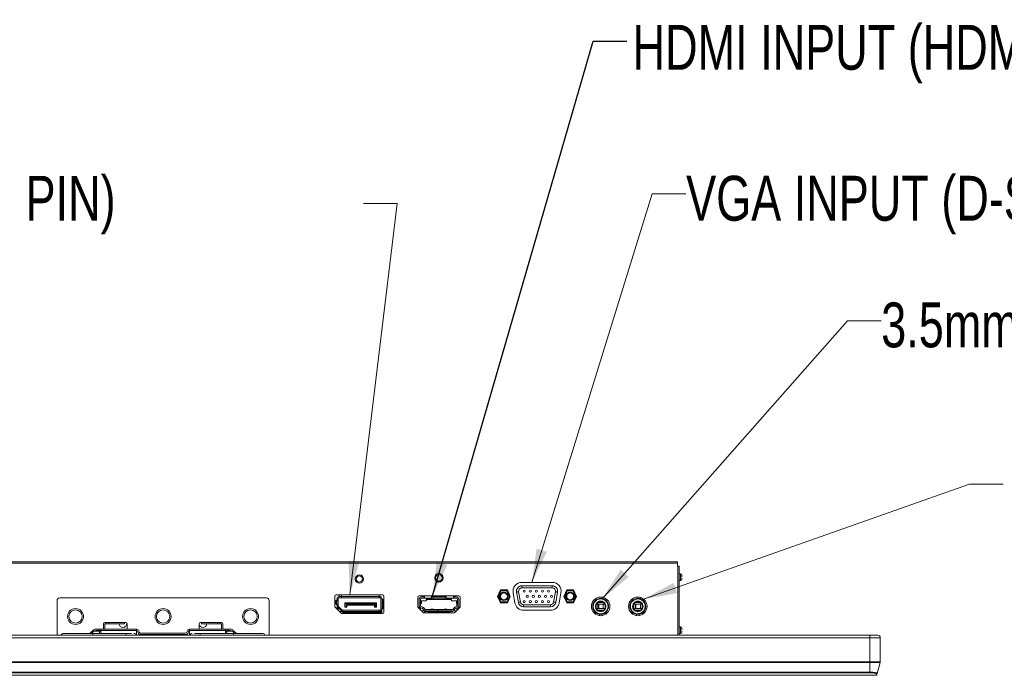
# Model space of a CAD drawing. Header units: millimetres. Extents: x 9 to 550, y 15 to 417.
# Tile 3 of 34: x 102 to 195, y 109 to 171. Entities that reach past the tile are written whole.
import ezdxf

# ---------------------------------------------------------------- set-up
doc = ezdxf.new("R2010")
doc.units = ezdxf.units.MM
doc.styles.add('SLDTEXTSTYLE3', font='TXT', dxfattribs={"width": 0.75})
doc.dimstyles.new('SLDDIMSTYLE3', dxfattribs={"dimtxt": 0.18, "dimasz": 3.175, "dimexe": 0, "dimexo": 0.0625, "dimgap": 0, "dimtad": 0, "dimtih": 1, "dimtoh": 1, "dimdec": 0, "dimrnd": 1e-09, "dimzin": 0, "dimdsep": 46, "dimtxsty": 'Standard', "dimsah": 1, "dimcen": 0.09, "dimadec": 0, "dimazin": 0, "dimtfac": 3.175, "dimtdec": 0, "dimtofl": 0, "dimtmove": 0, "dimatfit": 3, "dimfxl": 1, "dimfrac": 2, "dimtolj": 1, "dimtzin": 0, "dimarcsym": 0})

msp = doc.modelspace()

# ---------------------------------------------------------------- linework, layer by layer
at = {"color": 7, "linetype": 'Continuous', "lineweight": 0}
for p, q in [((150.328, 117.718), (161.67, 154.373)), ((161.67, 154.373), (164.845, 154.373)), ((133.164, 116.538), (137.64, 153.452)), ((137.64, 153.452), (134.465, 153.452)), ((156.982, 116.187), (180.082, 142.405)), ((180.082, 142.405), (183.257, 142.405)), ((160.866, 116.137), (191.589, 126.985)), ((191.589, 126.985), (194.764, 126.985))]:
    msp.add_line(p, q, dxfattribs=at)
at = {"color": 7, "linetype": 'Continuous', "lineweight": 15}
for p, q in [((66.917, 119.655), (164.067, 119.655)), ((66.917, 119.53), (164.067, 119.53)), ((164.067, 119.655), (164.067, 119.53)), ((164.067, 119.255), (164.067, 119.53)), ((164.067, 119.255), (164.105, 119.255)), ((164.105, 119.255), (164.23, 119.255)), ((164.23, 112.745), (164.23, 119.255)), ((164.355, 118.53), (164.23, 118.53)), ((147.367, 117.005), (147.092, 116.405)), ((148.017, 117.005), (147.367, 117.005)), ((147.367, 117.005), (147.415, 116.93)), ((148.017, 117.005), (147.969, 116.93)), ((148.017, 117.005), (148.292, 116.405)), ((149.376, 117.718), (152.259, 117.718)), ((149.376, 117.393), (149.376, 117.193)), ((149.376, 117.393), (152.259, 117.393)), ((149.376, 117.193), (152.259, 117.193)), ((152.259, 117.393), (152.259, 117.193)), ((153.342, 116.405), (153.617, 117.005)), ((153.665, 116.93), (153.617, 117.005)), ((153.617, 117.005), (154.267, 117.005)), ((154.219, 116.93), (154.267, 117.005)), ((154.267, 117.005), (154.542, 116.405)), ((164.23, 117.905), (164.355, 117.905)), ((125.305, 116.255), (105.805, 116.255)), ((131.755, 115.465), (131.755, 116.413)), ((131.88, 116.538), (136.255, 116.538)), ((131.955, 116.038), (131.955, 116.213)), ((132.055, 116.213), (132.055, 116.038)), ((132.117, 116.375), (132.392, 116.375)), ((132.392, 116.275), (132.117, 116.275)), ((132.392, 116.505), (132.392, 116.4)), ((132.392, 116.4), (135.93, 116.4)), ((132.392, 116.4), (132.392, 116.275)), ((132.392, 116.275), (135.93, 116.275)), ((135.93, 116.4), (135.93, 116.505)), ((135.93, 116.275), (135.93, 116.4)), ((135.93, 116.375), (136.017, 116.375)), ((136.017, 116.275), (135.93, 116.275)), ((136.08, 116.168), (136.08, 116.213)), ((136.205, 116.168), (136.08, 116.168)), ((136.08, 115.193), (136.08, 116.168)), ((136.18, 116.168), (136.18, 116.213)), ((136.205, 116.168), (136.205, 115.193)), ((136.217, 116.168), (136.205, 116.168)), ((136.292, 116.093), (136.292, 115.268)), ((136.38, 116.413), (136.38, 114.913)), ((139.567, 115.443), (139.567, 116.342)), ((139.692, 116.467), (143.442, 116.467)), ((139.692, 116.099), (139.692, 115.567)), ((139.817, 116.099), (139.817, 115.567)), ((139.942, 116.349), (140.192, 116.349)), ((139.942, 116.224), (140.192, 116.224)), ((140.192, 116.467), (140.192, 116.349)), ((140.192, 116.349), (140.192, 116.224)), ((140.192, 116.224), (140.942, 116.224)), ((140.318, 116.224), (140.406, 116.138)), ((140.405, 116.137), (140.729, 116.137)), ((140.729, 116.138), (140.406, 116.138)), ((140.455, 116.099), (140.767, 116.099)), ((140.817, 116.224), (140.729, 116.138)), ((141.142, 116.099), (140.767, 116.099)), ((140.83, 116.162), (140.83, 116.224)), ((140.88, 116.412), (140.88, 116.232)), ((140.942, 116.224), (140.942, 116.349)), ((140.942, 116.349), (142.192, 116.349)), ((142.192, 116.224), (140.942, 116.224)), ((141.08, 116.224), (141.08, 116.162)), ((141.142, 116.099), (141.992, 116.099)), ((142.367, 116.099), (141.992, 116.099)), ((142.055, 116.224), (142.055, 116.162)), ((142.192, 116.349), (142.192, 116.224)), ((142.192, 116.224), (142.942, 116.224)), ((142.255, 116.412), (142.255, 116.232)), ((142.305, 116.224), (142.305, 116.162)), ((142.318, 116.224), (142.406, 116.138)), ((142.367, 116.099), (142.68, 116.099)), ((142.405, 116.137), (142.729, 116.137)), ((142.729, 116.138), (142.406, 116.138)), ((142.817, 116.224), (142.729, 116.138)), ((142.942, 116.349), (142.942, 116.467)), ((142.942, 116.224), (142.942, 116.349)), ((142.942, 116.349), (143.192, 116.349)), ((142.942, 116.224), (143.192, 116.224)), ((143.317, 116.099), (143.317, 115.567)), ((143.442, 116.099), (143.442, 115.567)), ((143.567, 116.342), (143.567, 115.443)), ((147.092, 116.405), (147.367, 115.805)), ((147.092, 116.405), (147.175, 116.405)), ((147.175, 116.405), (147.415, 116.93)), ((147.415, 115.88), (147.175, 116.405)), ((147.415, 116.93), (147.969, 116.93)), ((147.969, 116.93), (148.21, 116.405)), ((148.21, 116.405), (147.969, 115.88)), ((148.292, 116.405), (148.017, 115.805)), ((148.292, 116.405), (148.21, 116.405)), ((148.735, 115.775), (148.563, 116.75)), ((149.055, 115.831), (148.883, 116.806)), ((149.252, 115.866), (149.08, 116.841)), ((152.554, 116.841), (152.383, 115.866)), ((152.751, 116.806), (152.579, 115.831)), ((153.071, 116.75), (152.9, 115.775)), ((153.617, 115.805), (153.342, 116.405)), ((153.425, 116.405), (153.342, 116.405)), ((153.665, 116.93), (153.425, 116.405)), ((153.425, 116.405), (153.665, 115.88)), ((154.219, 116.93), (153.665, 116.93)), ((154.46, 116.405), (154.219, 116.93)), ((154.219, 115.88), (154.46, 116.405)), ((154.542, 116.405), (154.267, 115.805)), ((154.46, 116.405), (154.542, 116.405)), ((156.403, 116.08), (156.205, 116.08)), ((157.43, 116.08), (157.232, 116.08)), ((159.903, 116.08), (159.705, 116.08)), ((160.567, 116.294), (160.567, 116.163)), ((160.93, 116.08), (160.732, 116.08)), ((105.555, 116.005), (105.555, 112.745)), ((125.555, 112.745), (125.555, 116.005)), ((131.805, 115.98), (131.755, 115.984)), ((132.343, 114.825), (131.791, 115.376)), ((131.845, 115.983), (131.805, 115.98)), ((131.842, 115.7), (131.842, 115.963)), ((131.93, 116.038), (131.917, 116.038)), ((131.917, 115.625), (131.93, 115.625)), ((131.93, 115.625), (131.93, 116.038)), ((132.055, 116.038), (131.93, 116.038)), ((131.93, 115.625), (132.055, 115.625)), ((131.955, 115.625), (131.955, 115.521)), ((131.955, 115.213), (131.955, 115.521)), ((132.376, 115.033), (132.002, 115.406)), ((132.055, 115.625), (132.055, 116.038)), ((132.055, 115.625), (132.055, 115.521)), ((132.055, 115.113), (132.055, 115.354)), ((132.447, 115.104), (132.073, 115.477)), ((132.692, 115.778), (135.692, 115.778)), ((132.73, 115.74), (132.692, 115.778)), ((132.692, 115.368), (132.692, 115.778)), ((132.692, 115.368), (132.73, 115.405)), ((132.88, 115.368), (132.692, 115.368)), ((132.73, 115.74), (135.655, 115.74)), ((132.73, 115.74), (132.73, 115.405)), ((132.73, 115.405), (132.842, 115.405)), ((135.542, 115.62), (132.842, 115.62)), ((132.842, 115.405), (132.842, 115.62)), ((132.842, 115.62), (132.88, 115.583)), ((132.842, 115.405), (132.88, 115.368)), ((135.505, 115.583), (132.88, 115.583)), ((132.88, 115.583), (132.88, 115.368)), ((135.505, 115.583), (135.542, 115.62)), ((135.505, 115.368), (135.505, 115.583)), ((135.505, 115.368), (135.542, 115.405)), ((135.692, 115.368), (135.505, 115.368)), ((135.542, 115.62), (135.542, 115.405)), ((135.542, 115.405), (135.655, 115.405)), ((135.692, 115.778), (135.655, 115.74)), ((135.655, 115.405), (135.655, 115.74)), ((135.655, 115.405), (135.692, 115.368)), ((135.692, 115.778), (135.692, 115.368)), ((136.08, 115.193), (136.205, 115.193)), ((136.08, 115.148), (136.08, 115.193)), ((136.18, 115.193), (136.18, 115.148)), ((136.18, 115.148), (136.18, 114.788)), ((136.205, 115.193), (136.217, 115.193)), ((140.081, 114.878), (139.604, 115.355)), ((139.692, 115.567), (139.692, 115.267)), ((139.817, 115.974), (139.917, 115.974)), ((139.917, 115.724), (139.817, 115.724)), ((139.817, 115.35), (139.817, 115.142)), ((139.842, 115.492), (139.842, 115.724)), ((139.842, 115.117), (139.842, 115.337)), ((139.991, 115.29), (139.869, 115.328)), ((139.906, 115.447), (139.994, 115.42)), ((139.917, 115.974), (139.917, 115.724)), ((139.917, 115.974), (140.33, 115.974)), ((139.991, 115.29), (140.205, 115.047)), ((140.108, 115.346), (140.299, 115.129)), ((140.817, 115.162), (140.317, 115.162)), ((141.067, 115.187), (140.817, 115.187)), ((140.817, 115.187), (140.817, 115.137)), ((141.067, 115.137), (140.817, 115.137)), ((140.817, 115.137), (140.817, 115.087)), ((141.067, 115.187), (141.067, 115.137)), ((142.067, 115.162), (141.067, 115.162)), ((141.067, 115.087), (141.067, 115.137)), ((142.317, 115.187), (142.067, 115.187)), ((142.067, 115.187), (142.067, 115.137)), ((142.317, 115.137), (142.067, 115.137)), ((142.067, 115.137), (142.067, 115.087)), ((142.317, 115.187), (142.317, 115.137)), ((142.817, 115.162), (142.317, 115.162)), ((142.317, 115.087), (142.317, 115.137)), ((142.805, 115.974), (143.205, 115.974)), ((143.027, 115.346), (142.836, 115.129)), ((143.144, 115.29), (142.93, 115.047)), ((143.531, 115.355), (143.054, 114.878)), ((143.141, 115.42), (143.229, 115.447)), ((143.144, 115.29), (143.266, 115.328)), ((143.217, 115.974), (143.317, 115.974)), ((143.217, 115.724), (143.217, 115.974)), ((143.317, 115.724), (143.217, 115.724)), ((143.267, 115.724), (143.267, 115.467)), ((143.267, 115.328), (143.267, 115.099)), ((143.317, 115.142), (143.317, 115.35)), ((143.442, 115.567), (143.442, 115.267)), ((147.367, 115.805), (147.415, 115.88)), ((147.367, 115.805), (148.017, 115.805)), ((147.415, 115.88), (147.969, 115.88)), ((147.969, 115.88), (148.017, 115.805)), ((149.548, 115.418), (149.548, 115.618)), ((152.087, 115.618), (149.548, 115.618)), ((152.087, 115.418), (149.548, 115.418)), ((152.087, 115.418), (152.087, 115.618)), ((153.617, 115.805), (153.665, 115.88)), ((154.267, 115.805), (153.617, 115.805)), ((153.665, 115.88), (154.219, 115.88)), ((154.219, 115.88), (154.267, 115.805)), ((156.117, 115.455), (156.117, 115.462)), ((156.32, 115.455), (156.37, 115.455)), ((156.641, 115.673), (156.426, 115.673)), ((156.549, 115.814), (157.086, 115.814)), ((156.561, 115.235), (156.561, 115.651)), ((156.641, 115.248), (156.561, 115.248)), ((156.641, 115.673), (156.641, 115.248)), ((157.063, 115.673), (156.641, 115.673)), ((156.641, 115.248), (157.063, 115.248)), ((157.063, 115.248), (157.063, 115.673)), ((157.208, 115.673), (157.063, 115.673)), ((157.214, 115.248), (157.063, 115.248)), ((157.265, 115.455), (157.315, 115.455)), ((157.517, 115.456), (157.517, 115.449)), ((159.617, 115.455), (159.617, 115.462)), ((159.82, 115.455), (159.87, 115.455)), ((160.141, 115.673), (159.926, 115.673)), ((160.049, 115.814), (160.586, 115.814)), ((160.061, 115.235), (160.061, 115.651)), ((160.141, 115.248), (160.061, 115.248)), ((160.141, 115.673), (160.141, 115.248)), ((160.563, 115.673), (160.141, 115.673)), ((160.141, 115.248), (160.563, 115.248)), ((160.563, 115.248), (160.563, 115.673)), ((160.708, 115.673), (160.563, 115.673)), ((160.714, 115.248), (160.563, 115.248)), ((160.765, 115.455), (160.815, 115.455)), ((161.017, 115.456), (161.017, 115.449)), ((132.491, 114.985), (132.182, 114.985)), ((132.337, 114.83), (135.987, 114.83)), ((136.255, 114.788), (132.432, 114.788)), ((132.491, 115.085), (132.492, 115.085)), ((132.492, 114.985), (132.491, 114.985)), ((132.492, 115.085), (132.492, 114.96)), ((132.492, 115.085), (135.93, 115.085)), ((132.492, 114.96), (135.93, 114.96)), ((132.492, 114.96), (132.492, 114.943)), ((135.855, 114.868), (132.567, 114.868)), ((132.855, 114.788), (132.8, 114.83)), ((133.31, 114.83), (133.254, 114.788)), ((133.917, 114.83), (133.917, 114.788)), ((134.217, 114.788), (134.217, 114.83)), ((135.355, 114.788), (135.3, 114.83)), ((135.81, 114.83), (135.754, 114.788)), ((135.93, 114.96), (135.93, 115.085)), ((135.93, 115.085), (136.017, 115.085)), ((135.93, 114.985), (136.017, 114.985)), ((135.93, 114.943), (135.93, 114.96)), ((135.987, 114.83), (135.987, 114.985)), ((136.08, 114.998), (136.08, 114.788)), ((140.214, 115.037), (139.922, 115.037)), ((142.966, 114.842), (140.169, 114.842)), ((140.393, 115.087), (142.742, 115.087)), ((141.442, 114.962), (140.393, 114.962)), ((140.542, 114.962), (140.542, 114.88)), ((142.592, 114.88), (140.542, 114.88)), ((140.855, 114.88), (140.821, 114.842)), ((140.867, 114.935), (140.867, 114.962)), ((140.867, 114.935), (141.017, 114.935)), ((141.017, 114.962), (141.017, 114.935)), ((141.45, 115.037), (141.442, 115.037)), ((141.442, 115.037), (141.442, 114.962)), ((141.442, 114.962), (141.45, 114.962)), ((141.45, 114.962), (141.45, 115.037)), ((142.742, 114.962), (141.45, 114.962)), ((141.505, 114.842), (141.505, 114.88)), ((141.63, 114.88), (141.63, 114.842)), ((142.117, 114.934), (142.117, 114.962)), ((142.117, 114.934), (142.267, 114.934)), ((142.267, 114.962), (142.267, 114.934)), ((142.592, 114.962), (142.592, 114.88)), ((143.205, 115.037), (142.921, 115.037)), ((143.213, 115.037), (143.205, 115.037)), ((143.267, 115.099), (143.267, 115.091)), ((152.087, 115.093), (149.548, 115.093)), ((156.205, 114.83), (156.403, 114.83)), ((157.085, 115.097), (156.55, 115.097)), ((156.695, 114.589), (156.695, 114.716)), ((156.75, 115.022), (156.75, 115.013)), ((156.889, 115.014), (156.889, 115.022)), ((156.945, 114.59), (156.945, 114.716)), ((157.232, 114.83), (157.43, 114.83)), ((157.399, 114.801), (157.399, 114.83)), ((159.705, 114.83), (159.903, 114.83)), ((160.585, 115.097), (160.05, 115.097)), ((160.195, 114.589), (160.195, 114.716)), ((160.25, 115.022), (160.25, 115.013)), ((160.389, 115.014), (160.389, 115.022)), ((160.445, 114.59), (160.445, 114.716)), ((160.732, 114.83), (160.93, 114.83)), ((160.899, 114.801), (160.899, 114.83)), ((109.198, 113.305), (109.43, 113.305)), ((109.43, 113.18), (109.43, 113.305)), ((109.43, 113.305), (109.68, 113.305)), ((109.68, 113.305), (113.055, 113.305)), ((109.68, 113.305), (109.68, 113.196)), ((109.93, 113.305), (109.93, 113.818)), ((110.055, 113.943), (110.18, 113.943)), ((110.055, 113.818), (110.055, 113.305)), ((110.18, 113.818), (110.055, 113.818)), ((110.18, 113.943), (110.18, 113.818)), ((110.18, 113.943), (110.43, 113.943)), ((110.43, 113.818), (110.18, 113.818)), ((110.292, 113.818), (110.292, 113.805)), ((110.292, 113.805), (111.917, 113.805)), ((110.43, 113.818), (110.43, 113.943)), ((111.917, 113.93), (112.042, 113.93)), ((111.917, 113.805), (111.917, 113.93)), ((112.167, 113.805), (112.167, 113.305)), ((113.055, 113.196), (113.055, 113.305)), ((118.055, 113.305), (121.43, 113.305)), ((118.055, 113.305), (118.055, 113.196)), ((118.942, 113.305), (118.942, 113.805)), ((119.067, 113.93), (119.192, 113.93)), ((119.192, 113.93), (119.192, 113.805)), ((119.192, 113.805), (120.817, 113.805)), ((120.68, 113.818), (120.68, 113.943)), ((120.68, 113.943), (120.93, 113.943)), ((120.93, 113.818), (120.68, 113.818)), ((120.817, 113.805), (120.817, 113.818)), ((120.93, 113.818), (120.93, 113.943)), ((120.93, 113.943), (121.055, 113.943)), ((121.055, 113.818), (120.93, 113.818)), ((121.055, 113.305), (121.055, 113.818)), ((121.18, 113.818), (121.18, 113.305)), ((121.43, 113.196), (121.43, 113.305)), ((121.43, 113.305), (121.68, 113.305)), ((121.68, 113.305), (121.68, 113.18)), ((121.68, 113.305), (121.912, 113.305)), ((164.355, 113.53), (164.23, 113.53)), ((182.205, 112.745), (48.905, 112.745)), ((182.205, 112.495), (48.905, 112.495)), ((103.93, 112.755), (104.305, 112.755)), ((104.305, 112.755), (104.305, 112.745)), ((108.642, 112.905), (108.933, 113.196)), ((109.021, 113.107), (108.819, 112.905)), ((112.055, 112.905), (108.93, 112.905)), ((109.021, 113.107), (109.555, 113.107)), ((109.43, 113.18), (109.198, 113.18)), ((109.68, 113.18), (109.43, 113.18)), ((109.555, 113.18), (109.555, 113.107)), ((113.055, 113.196), (109.68, 113.196)), ((109.68, 113.196), (109.68, 112.905)), ((113.055, 112.745), (113.055, 113.196)), ((113.147, 113.098), (113.194, 112.97)), ((113.311, 113.013), (113.265, 113.141)), ((113.429, 112.93), (117.681, 112.93)), ((117.681, 112.805), (113.429, 112.805)), ((117.845, 113.141), (117.798, 113.013)), ((117.916, 112.97), (117.962, 113.098)), ((121.43, 113.196), (118.055, 113.196)), ((118.055, 113.196), (118.055, 112.745)), ((122.18, 112.905), (119.055, 112.905)), ((121.43, 112.905), (121.43, 113.196)), ((121.68, 113.18), (121.43, 113.18)), ((121.555, 113.18), (121.555, 113.107)), ((121.555, 113.107), (122.089, 113.107)), ((121.912, 113.18), (121.68, 113.18)), ((122.291, 112.905), (122.089, 113.107)), ((122.177, 113.196), (122.467, 112.905)), ((164.23, 112.905), (164.355, 112.905)), ((182.205, 112.745), (182.205, 112.495)), ((182.205, 110.238), (182.205, 112.495)), ((182.205, 112.495), (183.18, 112.495)), ((183.18, 112.495), (183.18, 110.238)), ((182.205, 110.174), (48.905, 110.174)), ((73.933, 110.243), (182.205, 110.238)), ((182.205, 110.238), (182.205, 110.174)), ((183.18, 110.238), (182.205, 110.238)), ((183.171, 110.174), (182.205, 110.174)), ((182.205, 110.174), (182.205, 109.251)), ((183.171, 110.174), (182.893, 109.128)), ((182.789, 108.955), (48.321, 108.955)), ((48.905, 109.251), (182.205, 109.251)), ((182.205, 109.197), (48.905, 109.197)), ((182.789, 108.955), (182.82, 109.074)), ((182.893, 109.128), (182.861, 109.011)), ((182.88, 109.151), (182.893, 109.128))]:
    msp.add_line(p, q, dxfattribs=at)
at = {"color": 8, "linetype": 'Continuous', "lineweight": 15}
for p, q in [((164.105, 112.745), (164.105, 119.255)), ((164.355, 117.905), (164.355, 118.53)), ((156.408, 115.274), (156.408, 115.636)), ((156.665, 115.876), (156.97, 115.876)), ((157.227, 115.636), (157.227, 115.275)), ((159.908, 115.274), (159.908, 115.636)), ((160.165, 115.876), (160.47, 115.876)), ((160.727, 115.636), (160.727, 115.275)), ((156.574, 115.08), (157.061, 115.08)), ((156.706, 115.022), (156.75, 115.022)), ((156.889, 115.022), (156.929, 115.022)), ((160.074, 115.08), (160.561, 115.08)), ((160.206, 115.022), (160.25, 115.022)), ((160.389, 115.022), (160.429, 115.022)), ((110.43, 113.93), (111.917, 113.93)), ((119.192, 113.93), (120.68, 113.93)), ((164.355, 112.905), (164.355, 113.53)), ((108.93, 112.905), (108.93, 112.745)), ((109.555, 113.107), (109.555, 112.905)), ((109.68, 113.107), (109.555, 113.107)), ((112.055, 112.745), (112.055, 112.905)), ((119.055, 112.745), (119.055, 112.905)), ((121.555, 113.107), (121.43, 113.107)), ((121.555, 112.905), (121.555, 113.107)), ((122.18, 112.745), (122.18, 112.905))]:
    msp.add_line(p, q, dxfattribs=at)
at = {"color": 7, "linetype": 'Continuous', "lineweight": 15, "flags": 128}
for points in [[(132.132, 116.538), (132.151, 116.499), (132.179, 116.375)], [(148.883, 116.806), (148.887, 116.807), (148.898, 116.809), (148.917, 116.812), (148.941, 116.816), (148.971, 116.822), (149.005, 116.828), (149.042, 116.834), (149.08, 116.841)], [(152.751, 116.806), (152.748, 116.807), (152.736, 116.809), (152.718, 116.812), (152.694, 116.816), (152.664, 116.822), (152.63, 116.828), (152.593, 116.834), (152.554, 116.841)], [(143.205, 115.974), (143.217, 115.973), (143.217, 115.973)], [(149.055, 115.831), (149.059, 115.832), (149.07, 115.834), (149.088, 115.837), (149.113, 115.841), (149.143, 115.847), (149.177, 115.853), (149.214, 115.859), (149.252, 115.866)], [(152.383, 115.866), (152.421, 115.859), (152.458, 115.853), (152.492, 115.847), (152.522, 115.841), (152.546, 115.837), (152.564, 115.834), (152.576, 115.832), (152.579, 115.831)], [(140.288, 114.842), (140.208, 114.962), (140.186, 115.037)], [(103.881, 112.745), (103.882, 112.746), (103.93, 112.755)]]:
    msp.add_lwpolyline(points, dxfattribs=at)
at = {"color": 7, "linetype": 'Continuous', "lineweight": 15}
for centre, radius in [((134.067, 118.038), 0.4), ((134.067, 118.038), 0.3), ((141.567, 118.154), 0.4), ((141.567, 118.154), 0.313), ((149.61, 116.9), 0.1), ((150.182, 116.9), 0.1), ((150.755, 116.9), 0.1), ((151.327, 116.9), 0.1), ((151.9, 116.9), 0.1), ((147.692, 116.405), 0.4), ((147.692, 116.405), 0.325), ((149.896, 116.405), 0.1), ((150.469, 116.405), 0.1), ((151.041, 116.405), 0.1), ((151.614, 116.405), 0.1), ((152.186, 116.405), 0.1), ((153.942, 116.405), 0.4), ((153.942, 116.405), 0.325), ((156.817, 115.455), 0.875), ((156.817, 115.455), 0.75), ((160.317, 115.455), 0.875), ((160.317, 115.455), 0.75), ((149.61, 115.91), 0.1), ((150.182, 115.91), 0.1), ((150.755, 115.91), 0.1), ((151.327, 115.91), 0.1), ((151.9, 115.91), 0.1)]:
    msp.add_circle(centre, radius, dxfattribs=at)
for centre, radius, start, end in [((141.567, 118.154), 0.391, 90, 270), ((141.567, 118.154), 0.391, 270, 90), ((164.355, 118.405), 0.125, 0, 90), ((164.355, 118.03), 0.125, 270, 0), ((149.376, 116.893), 0.825, 90, 190), ((149.376, 116.893), 0.5, 90, 190), ((149.376, 116.893), 0.3, 89.99999, 190.00002), ((152.259, 116.893), 0.825, 350, 90), ((152.259, 116.893), 0.5, 350, 90), ((152.259, 116.893), 0.3, 349.99998, 90.00001), ((105.805, 116.005), 0.25, 90, 180), ((125.305, 116.005), 0.25, 0, 90), ((131.88, 116.413), 0.125, 90, 180), ((132.117, 116.213), 0.163, 90, 180), ((132.117, 116.213), 0.0625, 90, 180), ((132.467, 116.505), 0.075, 154.32071, 180), ((135.855, 116.505), 0.075, 0, 25.67929), ((136.017, 116.213), 0.163, 0, 90), ((136.017, 116.213), 0.0625, 0, 90), ((136.217, 116.093), 0.075, 0, 90), ((136.255, 116.413), 0.125, 0, 90), ((139.692, 116.342), 0.125, 90, 180), ((139.942, 116.099), 0.25, 90, 180), ((139.942, 116.099), 0.125, 90, 180), ((140.455, 116.037), 0.0625, 90, 180), ((142.68, 116.037), 0.0625, 0, 90), ((143.192, 116.099), 0.25, 0, 90), ((143.192, 116.099), 0.125, 360, 90), ((143.442, 116.342), 0.125, 0, 90), ((107.305, 114.505), 0.75, 0, 180), ((107.305, 114.505), 0.625, 0, 180), ((115.555, 114.505), 0.75, 0, 180), ((115.555, 114.505), 0.625, 0, 180), ((123.805, 114.505), 0.75, 0, 180), ((123.805, 114.505), 0.625, 0, 180), ((131.88, 115.465), 0.125, 180, 225), ((131.917, 115.963), 0.075, 90, 180), ((131.917, 115.7), 0.075, 180, 270), ((132.117, 115.521), 0.163, 180, 225), ((132.117, 115.521), 0.0625, 180, 225), ((136.017, 115.148), 0.163, 270, 0), ((136.017, 115.148), 0.0625, 270, 0), ((136.217, 115.268), 0.075, 270, 0), ((139.692, 115.443), 0.125, 180, 225), ((139.942, 115.567), 0.25, 180, 252.89727), ((139.942, 115.567), 0.125, 180, 252.89727), ((139.92, 115.181), 0.25, 41.34778, 72.89727), ((140.317, 115.112), 0.05, 90, 134.14471), ((140.393, 115.212), 0.125, 221.34778, 270), ((140.33, 116.037), 0.0625, 270, 0), ((142.805, 116.037), 0.0625, 180, 270), ((142.742, 115.212), 0.125, 270, 318.65222), ((142.817, 115.112), 0.05, 45.85529, 90), ((143.215, 115.181), 0.25, 107.10273, 138.65222), ((143.192, 115.567), 0.125, 287.10273, 0), ((143.192, 115.567), 0.25, 287.10273, 0), ((143.442, 115.443), 0.125, 315, 0), ((149.548, 115.918), 0.825, 190, 270), ((149.548, 115.918), 0.5, 190, 270), ((149.548, 115.918), 0.3, 190, 270), ((152.087, 115.918), 0.3, 270, 350), ((152.087, 115.918), 0.5, 270, 350), ((152.087, 115.918), 0.825, 270, 350), ((156.817, 115.455), 0.497, 359.99958, 180.00042), ((156.817, 115.455), 0.497, 180.00042, 359.99958), ((156.817, 115.455), 0.447, 359.99989, 179.99981), ((156.817, 115.455), 0.447, 179.9999, 359.99982), ((160.317, 115.455), 0.497, 359.99958, 180.00042), ((160.317, 115.455), 0.497, 180.00042, 359.99958), ((160.317, 115.455), 0.447, 359.99989, 179.99981), ((160.317, 115.455), 0.447, 179.9999, 359.99982), ((107.305, 114.505), 0.75, 180, 0), ((107.305, 114.505), 0.625, 180, 0), ((115.555, 114.505), 0.75, 180, 0), ((115.555, 114.505), 0.625, 180, 0), ((123.805, 114.505), 0.75, 180, 0), ((123.805, 114.505), 0.625, 180, 0), ((132.432, 114.913), 0.125, 225, 270), ((132.491, 115.148), 0.163, 225, 270), ((132.491, 115.148), 0.0625, 225, 270), ((132.567, 114.943), 0.075, 180, 270), ((135.855, 114.943), 0.075, 270, 0), ((136.255, 114.913), 0.125, 270, 0), ((140.169, 114.967), 0.125, 225, 270), ((140.393, 115.212), 0.25, 221.34778, 270), ((140.863, 114.985), 0.0498, 207.57876, 275.02327), ((141.022, 114.985), 0.0498, 264.97718, 332.42264), ((142.113, 114.983), 0.0492, 205.95528, 275.46177), ((142.272, 114.983), 0.0492, 264.53917, 334.04378), ((142.742, 115.212), 0.25, 270, 318.65222), ((142.966, 114.967), 0.125, 270, 315), ((109.198, 112.93), 0.375, 90, 135), ((110.055, 113.818), 0.125, 90, 180), ((111.767, 113.855), 0.375, 187.66226, 270), ((111.767, 113.855), 0.375, 270, 4.00743), ((112.042, 113.805), 0.125, 0, 90), ((113.03, 113.055), 0.25, 20, 85.07115), ((118.08, 113.055), 0.25, 94.92885, 160), ((119.067, 113.805), 0.125, 90, 180), ((119.305, 113.855), 0.375, 194.83511, 270), ((119.305, 113.855), 0.375, 270, 352.33774), ((121.055, 113.818), 0.125, 0, 90), ((121.912, 112.93), 0.375, 45, 90), ((164.355, 113.405), 0.125, 0, 90), ((106.18, 112.655), 0.25, 90, 158.8998), ((109.198, 112.93), 0.25, 90, 135), ((112.805, 112.655), 0.25, 21.1002, 90), ((113.03, 113.055), 0.125, 20, 78.55162), ((113.429, 113.055), 0.25, 200, 270), ((113.429, 113.055), 0.125, 200, 270), ((117.681, 113.055), 0.125, 270, 340), ((117.681, 113.055), 0.25, 270, 340), ((118.08, 113.055), 0.125, 101.43513, 160), ((118.305, 112.655), 0.25, 90, 158.8998), ((121.912, 112.93), 0.25, 45, 90), ((124.93, 112.655), 0.25, 21.1002, 90), ((164.355, 113.03), 0.125, 270, 0), ((182.93, 112.495), 0.25, 0, 90), ((182.93, 110.238), 0.25, 345.06858, 0), ((182.821, 109.147), 0.0738, 269.04437, 344.70615)]:
    msp.add_arc(centre, radius, start, end, dxfattribs=at)
for points, knots in [([(164.48, 118.405), (164.48, 118.404), (164.48, 118.401), (164.48, 118.38), (164.48, 118.355), (164.48, 118.345)], [0, 0, 0, 0, 0.348327, 0.730348, 1, 1, 1, 1]), ([(164.48, 118.12), (164.48, 118.104), (164.48, 118.072), (164.48, 118.042), (164.48, 118.028), (164.48, 118.031), (164.48, 118.031)], [0, 0, 0, 0, 0.312366, 0.641918, 0.971456, 1, 1, 1, 1]), ([(140.83, 116.162), (140.83, 116.158), (140.829, 116.151), (140.826, 116.139), (140.821, 116.128), (140.811, 116.116), (140.794, 116.103), (140.778, 116.101), (140.767, 116.099)], [0, 0, 0, 0, 0.122996, 0.247441, 0.374754, 0.506262, 0.695798, 1, 1, 1, 1]), ([(140.88, 116.412), (140.88, 116.416), (140.88, 116.424), (140.884, 116.436), (140.89, 116.446), (140.9, 116.459), (140.917, 116.471), (140.934, 116.474), (140.942, 116.474), (140.942, 116.474), (140.942, 116.474), (140.942, 116.474), (140.942, 116.474), (140.942, 116.474), (140.942, 116.474), (140.942, 116.474), (140.942, 116.474), (140.942, 116.474), (140.942, 116.474), (140.942, 116.474), (140.942, 116.474), (140.942, 116.474), (140.942, 116.474), (140.942, 116.474), (140.942, 116.474), (140.942, 116.474), (140.942, 116.474), (140.942, 116.474), (140.942, 116.474), (140.942, 116.474), (140.942, 116.474), (140.942, 116.474), (140.942, 116.474), (140.942, 116.474), (140.942, 116.474), (140.942, 116.474), (140.942, 116.474), (140.942, 116.474), (140.942, 116.474), (140.942, 116.474), (140.942, 116.474), (140.942, 116.474), (140.942, 116.474), (140.942, 116.474), (140.942, 116.474), (140.942, 116.474), (140.942, 116.474), (140.942, 116.474), (140.942, 116.474), (140.942, 116.474), (140.942, 116.474), (140.942, 116.474), (140.942, 116.474), (140.942, 116.474), (140.942, 116.474), (140.942, 116.474), (140.942, 116.474), (140.942, 116.474), (140.942, 116.474), (140.942, 116.474), (140.942, 116.474), (140.942, 116.474), (140.942, 116.474), (140.942, 116.474), (140.942, 116.474), (140.942, 116.474), (140.942, 116.474), (140.942, 116.474), (140.942, 116.474), (140.942, 116.474), (140.942, 116.474), (140.942, 116.474), (140.942, 116.474)], [0, 0, 0, 0, 0.129028, 0.252287, 0.374746, 0.501467, 0.74756, 0.994374, 0.994462, 0.994549, 0.994637, 0.994725, 0.994813, 0.994901, 0.994989, 0.995077, 0.995165, 0.995253, 0.995341, 0.995429, 0.995516, 0.995604, 0.995692, 0.99578, 0.995868, 0.995956, 0.996044, 0.996132, 0.99622, 0.996308, 0.996396, 0.996483, 0.996571, 0.996659, 0.996747, 0.996835, 0.996923, 0.997011, 0.997099, 0.997187, 0.997275, 0.997363, 0.997451, 0.997538, 0.997626, 0.997714, 0.997802, 0.99789, 0.997978, 0.998066, 0.998154, 0.998242, 0.99833, 0.998418, 0.998505, 0.998593, 0.998681, 0.998769, 0.998857, 0.998945, 0.999033, 0.999121, 0.999209, 0.999297, 0.999385, 0.999473, 0.99956, 0.999648, 0.999736, 0.999824, 0.999912, 1, 1, 1, 1]), ([(140.942, 116.349), (140.925, 116.349), (140.909, 116.349), (140.886, 116.353), (140.88, 116.357), (140.88, 116.366)], [0, 0, 0, 0, 0.5, 0.5, 1, 1, 1, 1]), ([(140.942, 116.224), (140.938, 116.224), (140.93, 116.224), (140.918, 116.224), (140.907, 116.224), (140.895, 116.225), (140.882, 116.227), (140.881, 116.23), (140.88, 116.232)], [0, 0, 0, 0, 0.128572, 0.251601, 0.374194, 0.501511, 0.749289, 1, 1, 1, 1]), ([(141.142, 116.099), (141.138, 116.099), (141.131, 116.1), (141.121, 116.103), (141.113, 116.107), (141.106, 116.111), (141.101, 116.115), (141.092, 116.123), (141.082, 116.139), (141.081, 116.154), (141.08, 116.162)], [0, 0, 0, 0, 0.117251, 0.221267, 0.312046, 0.389594, 0.453924, 0.505075, 0.757364, 1, 1, 1, 1]), ([(142.055, 116.162), (142.055, 116.158), (142.054, 116.151), (142.051, 116.14), (142.046, 116.129), (142.037, 116.117), (142.02, 116.103), (142.003, 116.101), (141.992, 116.099)], [0, 0, 0, 0, 0.121081, 0.243298, 0.367999, 0.496454, 0.689558, 1, 1, 1, 1]), ([(142.192, 116.474), (142.192, 116.474), (142.192, 116.474), (142.201, 116.474), (142.213, 116.472), (142.228, 116.464), (142.24, 116.453), (142.252, 116.436), (142.254, 116.42), (142.255, 116.412)], [0, 0, 0, 0, 0.000123, 0.000247, 0.250435, 0.375531, 0.500673, 0.748867, 1, 1, 1, 1]), ([(142.255, 116.366), (142.255, 116.357), (142.249, 116.353), (142.226, 116.349), (142.209, 116.349), (142.192, 116.349)], [0, 0, 0, 0, 0.5, 0.5, 1, 1, 1, 1]), ([(142.255, 116.232), (142.255, 116.231), (142.254, 116.229), (142.251, 116.227), (142.245, 116.226), (142.234, 116.225), (142.217, 116.224), (142.201, 116.224), (142.192, 116.224)], [0, 0, 0, 0, 0.12919, 0.2526298, 0.3753263, 0.5023745, 0.7503115, 1, 1, 1, 1]), ([(142.367, 116.099), (142.363, 116.099), (142.356, 116.1), (142.346, 116.103), (142.338, 116.107), (142.331, 116.111), (142.326, 116.115), (142.317, 116.123), (142.307, 116.139), (142.306, 116.154), (142.305, 116.162)], [0, 0, 0, 0, 0.1172509, 0.221267, 0.3120465, 0.389594, 0.4539249, 0.5050752, 0.7573645, 1, 1, 1, 1]), ([(157.517, 115.456), (157.517, 115.641), (157.444, 115.818), (157.183, 116.08), (157.006, 116.155), (156.636, 116.156), (156.458, 116.084), (156.194, 115.824), (156.119, 115.647), (156.117, 115.462)], [0, 0, 0, 0, 0.25, 0.25, 0.5, 0.5, 0.75, 0.75, 1, 1, 1, 1]), ([(161.017, 115.456), (161.017, 115.641), (160.944, 115.818), (160.683, 116.08), (160.506, 116.155), (160.136, 116.156), (159.958, 116.084), (159.694, 115.824), (159.619, 115.647), (159.617, 115.462)], [0, 0, 0, 0, 0.25, 0.25, 0.5, 0.5, 0.75, 0.75, 1, 1, 1, 1]), ([(157.517, 115.449), (157.517, 115.448), (157.517, 115.42), (157.513, 115.364), (157.497, 115.281), (157.471, 115.201), (157.436, 115.124), (157.392, 115.052), (157.339, 114.986), (157.279, 114.927), (157.212, 114.875), (157.139, 114.832), (157.062, 114.798), (156.981, 114.773), (156.898, 114.758), (156.814, 114.754), (156.73, 114.759), (156.647, 114.775), (156.566, 114.8), (156.489, 114.835), (156.417, 114.879), (156.351, 114.931), (156.291, 114.991), (156.239, 115.058), (156.196, 115.13), (156.161, 115.207), (156.136, 115.288), (156.12, 115.371), (156.118, 115.427), (156.117, 115.455)], [0, 0, 0, 0, 0.00012, 0.038577, 0.077034, 0.11549, 0.153947, 0.192404, 0.230861, 0.269318, 0.307775, 0.346232, 0.384689, 0.423146, 0.461603, 0.50006, 0.538517, 0.576974, 0.615431, 0.653888, 0.692345, 0.730802, 0.769259, 0.807716, 0.846173, 0.88463, 0.923087, 0.961543, 1, 1, 1, 1]), ([(156.559, 115.651), (156.56, 115.651), (156.562, 115.652), (156.548, 115.653), (156.517, 115.655), (156.475, 115.657), (156.439, 115.657), (156.424, 115.658)], [0, 0, 0, 0, 0.07759, 0.325232, 0.572877, 0.820518, 1, 1, 1, 1]), ([(156.442, 115.229), (156.451, 115.229), (156.48, 115.23), (156.517, 115.231), (156.548, 115.233), (156.562, 115.234), (156.56, 115.235), (156.559, 115.235)], [0, 0, 0, 0, 0.114154, 0.381512, 0.648874, 0.916232, 1, 1, 1, 1]), ([(161.017, 115.449), (161.017, 115.448), (161.017, 115.42), (161.013, 115.364), (160.997, 115.281), (160.971, 115.201), (160.936, 115.124), (160.892, 115.052), (160.839, 114.986), (160.779, 114.927), (160.712, 114.875), (160.639, 114.832), (160.562, 114.798), (160.481, 114.773), (160.398, 114.758), (160.314, 114.754), (160.23, 114.759), (160.147, 114.775), (160.066, 114.8), (159.989, 114.835), (159.917, 114.879), (159.851, 114.931), (159.791, 114.991), (159.739, 115.058), (159.696, 115.13), (159.661, 115.207), (159.636, 115.288), (159.62, 115.371), (159.618, 115.427), (159.617, 115.455)], [0, 0, 0, 0, 0.00012, 0.038577, 0.077034, 0.11549, 0.153947, 0.192404, 0.230861, 0.269318, 0.307775, 0.346232, 0.384689, 0.423146, 0.461603, 0.50006, 0.538517, 0.576974, 0.615431, 0.653888, 0.692345, 0.730802, 0.769259, 0.807716, 0.846173, 0.88463, 0.923087, 0.961543, 1, 1, 1, 1]), ([(160.059, 115.651), (160.06, 115.651), (160.062, 115.652), (160.048, 115.653), (160.017, 115.655), (159.975, 115.657), (159.939, 115.657), (159.924, 115.658)], [0, 0, 0, 0, 0.07759, 0.325232, 0.572877, 0.820518, 1, 1, 1, 1]), ([(159.942, 115.229), (159.951, 115.229), (159.98, 115.23), (160.017, 115.231), (160.048, 115.233), (160.062, 115.234), (160.06, 115.235), (160.059, 115.235)], [0, 0, 0, 0, 0.114154, 0.381512, 0.648874, 0.916232, 1, 1, 1, 1]), ([(164.48, 113.405), (164.48, 113.404), (164.48, 113.401), (164.48, 113.38), (164.48, 113.355), (164.48, 113.345)], [0, 0, 0, 0, 0.348326, 0.730348, 1, 1, 1, 1]), ([(108.93, 112.905), (108.201, 112.905), (107.501, 112.905), (106.47, 112.905), (106.18, 112.905), (106.18, 112.905)], [0, 0, 0, 0, 0.5, 0.5, 1, 1, 1, 1]), ([(112.576, 112.905), (112.576, 112.905), (112.52, 112.905), (112.333, 112.905), (112.145, 112.905), (112.055, 112.905)], [0, 0, 0, 0, 0.000923, 0.519341, 1, 1, 1, 1]), ([(119.055, 112.905), (118.96, 112.905), (118.814, 112.905), (118.641, 112.905), (118.551, 112.905), (118.514, 112.905), (118.509, 112.905)], [0, 0, 0, 0, 0.459248, 0.709009, 0.958988, 1, 1, 1, 1]), ([(124.93, 112.905), (124.93, 112.905), (124.64, 112.905), (123.609, 112.905), (122.909, 112.905), (122.18, 112.905)], [0, 0, 0, 0, 0.5, 0.5, 1, 1, 1, 1]), ([(164.48, 113.12), (164.48, 113.104), (164.48, 113.072), (164.48, 113.042), (164.48, 113.028), (164.48, 113.031), (164.48, 113.031)], [0, 0, 0, 0, 0.312368, 0.641918, 0.971456, 1, 1, 1, 1]), ([(182.205, 112.745), (182.397, 112.745), (182.582, 112.745), (182.853, 112.745), (182.93, 112.745), (182.93, 112.745)], [0, 0, 0, 0, 0.5, 0.5, 1, 1, 1, 1]), ([(182.205, 109.251), (182.205, 109.237), (182.205, 109.225), (182.205, 109.206), (182.205, 109.199), (182.205, 109.197)], [0, 0, 0, 0, 0.5, 0.5, 1, 1, 1, 1]), ([(182.82, 109.074), (182.82, 109.076), (182.821, 109.082), (182.818, 109.09), (182.813, 109.099), (182.805, 109.106), (182.794, 109.114), (182.778, 109.123), (182.756, 109.132), (182.714, 109.146), (182.648, 109.162), (182.567, 109.175), (182.497, 109.183), (182.436, 109.188), (182.366, 109.193), (182.287, 109.196), (182.232, 109.196), (182.205, 109.197)], [0, 0, 0, 0, 0.045475, 0.089804, 0.133151, 0.175692, 0.217613, 0.259109, 0.322278, 0.386071, 0.512688, 0.637369, 0.698423, 0.759321, 0.838457, 0.918213, 1, 1, 1, 1]), ([(182.861, 109.011), (182.86, 109.007), (182.857, 108.999), (182.851, 108.988), (182.844, 108.979), (182.836, 108.971), (182.827, 108.966), (182.819, 108.961), (182.81, 108.958), (182.803, 108.957), (182.796, 108.956), (182.791, 108.956), (182.789, 108.955)], [0, 0, 0, 0, 0.134511, 0.261351, 0.380518, 0.492013, 0.595836, 0.691989, 0.780476, 0.861301, 0.934472, 1, 1, 1, 1])]:
    msp.add_open_spline(points, degree=3, knots=knots, dxfattribs=at)
for points in [[(164.48, 118.218), (164.48, 118.252), (164.48, 118.286), (164.48, 118.316)], [(164.48, 113.218), (164.48, 113.252), (164.48, 113.286), (164.48, 113.316)]]:
    msp.add_open_spline(points, degree=3, dxfattribs=at)
at = {"color": 8, "linetype": 'Continuous', "lineweight": 15}
msp.add_open_spline([(182.205, 109.251), (182.251, 109.25), (182.347, 109.249), (182.525, 109.24), (182.716, 109.215), (182.828, 109.186), (182.876, 109.163), (182.879, 109.154), (182.88, 109.151)], degree=3, knots=[0, 0, 0, 0, 0.141692, 0.292786, 0.567474, 0.840641, 0.941151, 1, 1, 1, 1], dxfattribs=at)
at = {"color": 7, "linetype": 'Continuous', "lineweight": 0}
for points in [[(150.328, 117.718), (151.751, 120.601), (150.781, 120.901)], [(133.164, 116.538), (134.051, 119.629), (133.042, 119.751)], [(156.982, 116.187), (159.462, 118.234), (158.7, 118.905)], [(160.866, 116.137), (164.029, 116.715), (163.691, 117.673)]]:
    msp.add_solid(points, dxfattribs=at)

# ---------------------------------------------------------------- texts
at = {"color": 7, "linetype": 'Continuous', "lineweight": 0, "char_height": 4.23333, "attachment_point": 1, "style": 'SLDTEXTSTYLE3'}
for s, insert in [('HDMI INPUT (HDMI 19 PIN)', (159.828, 170.307)), ('DISPLAYPORT INPUT (DISPLAYPORT 20 PIN)', (19.538, 156.063)), ('VGA INPUT (D-SUB 15 PIN)', (164.878, 156.07)), ('3.5mm HEADPHONE JACK', (183.271, 144.125))]:
    msp.add_mtext(s, dxfattribs=dict(at, insert=insert))

# ---------------------------------------------------------------- leaders
at = {"color": 7, "linetype": 'Continuous', "lineweight": 0}
msp.add_leader([(140.974, 116.467), (156.106, 168.762), (159.281, 168.762)], dimstyle='SLDDIMSTYLE3', dxfattribs=at)

doc.saveas('drawing.dxf')
